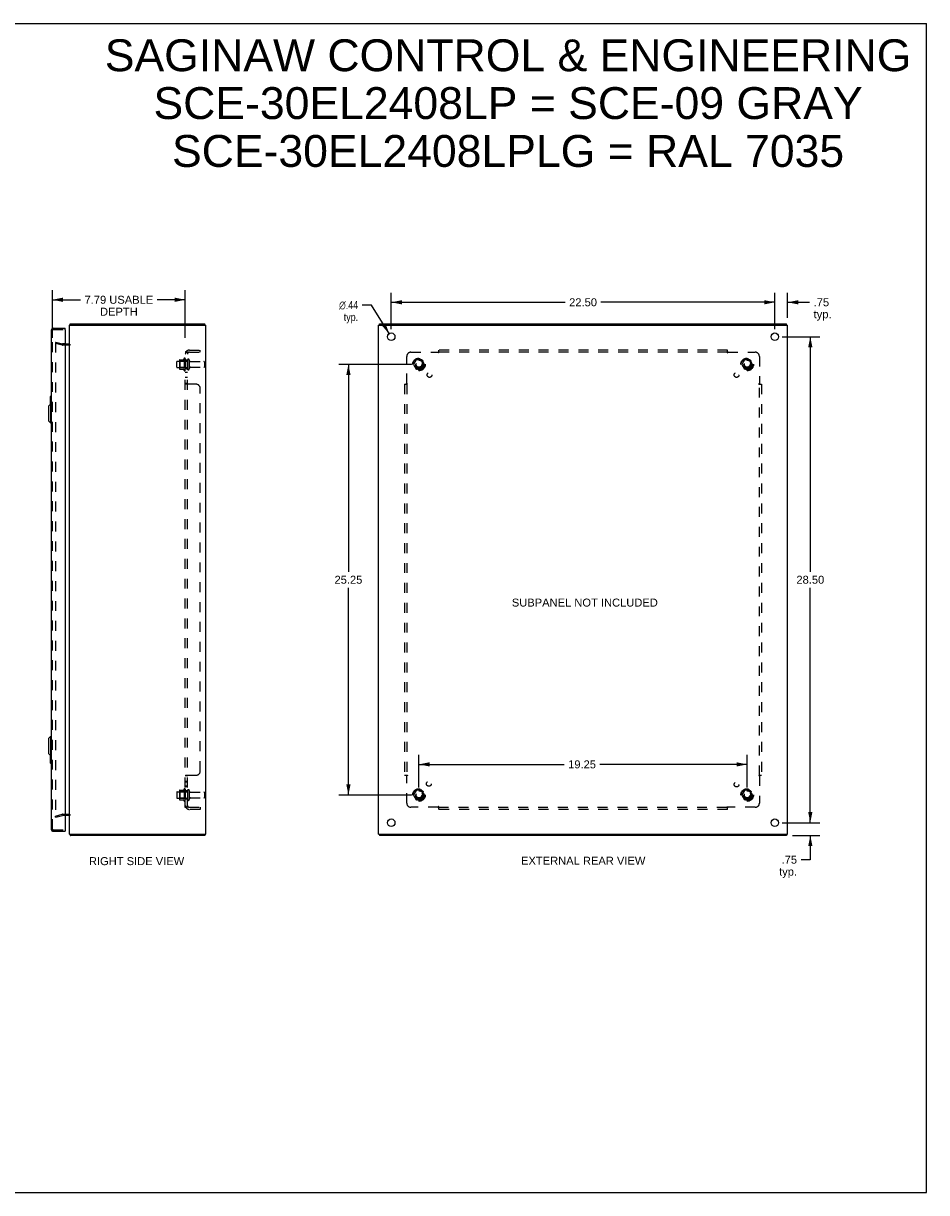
# Model space of a CAD drawing. Header units: inches. Extents: x 0 to 106, y 0 to 69.
# Tile 4 of 4: x 53 to 106, y 0 to 69. Entities that reach past the tile are written whole.
import ezdxf

# ---------------------------------------------------------------- set-up
doc = ezdxf.new("R2010")
doc.units = ezdxf.units.IN
doc.header["$LTSCALE"] = 5.827913
doc.header["$MEASUREMENT"] = 0
doc.linetypes.add('HIDDEN', pattern=[0.2, 0.1, -0.1])
doc.layers.get('0').update_dxf_attribs({"linetype": 'CONTINUOUS'})
for name, color, linetype in [('DEFAULT_2', 8, 'HIDDEN'), ('DIMENSIONS', 7, 'CONTINUOUS'), ('DOOR_ASSEMBLY', 7, 'CONTINUOUS'), ('SUBPANEL', 7, 'CONTINUOUS')]:
    doc.layers.add(name, color=color, linetype=linetype)
doc.styles.get("Standard").update_dxf_attribs({"font": 'arial.ttf'})
doc.styles.add('TEXTSTYLE_1', font='gdt', dxfattribs={"width": 0.8})
doc.dimstyles.new('DIMSTYLE_1', dxfattribs={"dimtxt": 0.46748, "dimasz": 0.623306, "dimexe": 0.09, "dimexo": 0.07, "dimgap": 0.0375, "dimtad": 0, "dimtih": 1, "dimtoh": 1, "dimzin": 4, "dimdsep": 46, "dimtxsty": 'Standard', "dimblk": '_FILLED', "dimblk1": '_FILLED', "dimblk2": '_FILLED', "dimcen": 0.09, "dimadec": 3, "dimazin": 1, "dimtfac": 1, "dimtdec": 3, "dimtofl": 0, "dimtmove": 0, "dimatfit": 3, "dimldrblk": '_FILLED', "dimfxl": 0, "dimtolj": 1, "dimtzin": 4, "dimarcsym": 0})
doc.dimstyles.new('DIMSTYLE_2', dxfattribs={"dimtxt": 0.46748, "dimasz": 0.623306, "dimexe": 0.09, "dimexo": 0.07, "dimgap": 0.09, "dimtad": 0, "dimtih": 1, "dimtoh": 1, "dimzin": 4, "dimdsep": 46, "dimtxsty": 'Standard', "dimblk": '_FILLED', "dimblk1": '_FILLED', "dimblk2": '_FILLED', "dimcen": 0.09, "dimadec": 3, "dimazin": 1, "dimtfac": 1, "dimtdec": 3, "dimtofl": 0, "dimtmove": 0, "dimatfit": 1, "dimldrblk": '_FILLED', "dimfxl": 0, "dimtolj": 1, "dimtzin": 4, "dimarcsym": 0})

# ---------------------------------------------------------------- blocks, each defined once
blk = doc.blocks.new('_FILLED')
at = {"color": 0, "linetype": 'ByBlock'}
blk.add_solid([(0, 0), (-1, 0.2), (-1, -0.2)], dxfattribs=at)
blk = doc.blocks.new('*D6')
at = {"layer": 'DIMENSIONS', "color": 2, "linetype": 'Continuous'}
for p, q in [((54.687, 50.126), (54.687, 52.918)), ((62.48, 50.126), (62.48, 52.918)), ((54.687, 52.357), (56.338, 52.357)), ((62.48, 52.357), (60.829, 52.357))]:
    blk.add_line(p, q, dxfattribs=at)
at = {"layer": 'DIMENSIONS', "color": 2, "linetype": 'Continuous', "xscale": 0.6233062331, "yscale": 0.6233062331, "zscale": 0.6233062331, "rotation": 180}
blk.add_blockref('_FILLED', (54.687, 52.357), dxfattribs=at)
at = {"layer": 'DIMENSIONS', "color": 2, "linetype": 'Continuous', "xscale": 0.6233062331, "yscale": 0.6233062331, "zscale": 0.6233062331}
blk.add_blockref('_FILLED', (62.48, 52.357), dxfattribs=at)
at = {"layer": 'DIMENSIONS', "color": 2, "linetype": 'Continuous', "insert": (58.583, 52.591), "char_height": 0.46748, "width": 4.02311, "attachment_point": 2, "line_spacing_factor": 0.9}
blk.add_mtext('7.79 USABLE\\PDEPTH', dxfattribs=at)
blk = doc.blocks.new('*D7')
at = {"layer": 'DIMENSIONS', "color": 2, "linetype": 'Continuous'}
for p, q in [((97.06, 52.209), (95.814, 52.209)), ((97.06, 50.626), (97.06, 52.77)), ((97.81, 51.301), (97.81, 52.77)), ((97.81, 52.209), (99.101, 52.209))]:
    blk.add_line(p, q, dxfattribs=at)
at = {"layer": 'DIMENSIONS', "color": 2, "linetype": 'Continuous', "xscale": 0.6233062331, "yscale": 0.6233062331, "zscale": 0.6233062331}
blk.add_blockref('_FILLED', (97.06, 52.209), dxfattribs=at)
at = {"layer": 'DIMENSIONS', "color": 2, "linetype": 'Continuous', "xscale": 0.6233062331, "yscale": 0.6233062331, "zscale": 0.6233062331, "rotation": 180}
blk.add_blockref('_FILLED', (97.81, 52.209), dxfattribs=at)
at = {"layer": 'DIMENSIONS', "color": 2, "linetype": 'Continuous', "insert": (99.335, 52.443), "char_height": 0.4675, "width": 1.05139, "attachment_point": 1, "line_spacing_factor": 0.9}
blk.add_mtext('.75\\Ptyp.', dxfattribs=at)
blk = doc.blocks.new('*D8')
at = {"layer": 'DIMENSIONS', "color": 2, "linetype": 'Continuous'}
for p, q in [((99.14, 21.69), (99.14, 22.936)), ((97.496, 21.69), (99.701, 21.69)), ((98.103, 20.94), (99.701, 20.94)), ((99.14, 20.94), (99.14, 19.523)), ((99.14, 19.523), (98.595, 19.523))]:
    blk.add_line(p, q, dxfattribs=at)
at = {"layer": 'DIMENSIONS', "color": 2, "linetype": 'Continuous', "xscale": 0.6233062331, "yscale": 0.6233062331, "zscale": 0.6233062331}
for p, rotation in [((99.14, 21.69), 270), ((99.14, 20.94), 90)]:
    blk.add_blockref('_FILLED', p, dxfattribs=dict(at, rotation=rotation))
at = {"layer": 'DIMENSIONS', "color": 2, "linetype": 'Continuous', "insert": (98.361, 19.757), "char_height": 0.4675, "width": 1.05139, "attachment_point": 3, "line_spacing_factor": 0.9}
blk.add_mtext('.75\\Ptyp.', dxfattribs=at)
blk = doc.blocks.new('*D9')
at = {"layer": 'DIMENSIONS', "color": 2, "linetype": 'Continuous'}
for p, q in [((74.56, 50.626), (74.56, 52.77)), ((74.56, 52.209), (84.76, 52.209)), ((97.06, 52.209), (86.861, 52.209)), ((97.06, 50.626), (97.06, 52.77))]:
    blk.add_line(p, q, dxfattribs=at)
at = {"layer": 'DIMENSIONS', "color": 2, "linetype": 'Continuous', "xscale": 0.6233062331, "yscale": 0.6233062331, "zscale": 0.6233062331, "rotation": 180}
blk.add_blockref('_FILLED', (74.56, 52.209), dxfattribs=at)
at = {"layer": 'DIMENSIONS', "color": 2, "linetype": 'Continuous', "xscale": 0.6233062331, "yscale": 0.6233062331, "zscale": 0.6233062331}
blk.add_blockref('_FILLED', (97.06, 52.209), dxfattribs=at)
at = {"layer": 'DIMENSIONS', "color": 2, "linetype": 'Continuous', "insert": (85.81, 52.443), "char_height": 0.4675, "width": 1.63357, "attachment_point": 2, "line_spacing_factor": 0.9}
blk.add_mtext('22.50', dxfattribs=at)
blk = doc.blocks.new('*D10')
at = {"layer": 'DIMENSIONS', "color": 2, "linetype": 'Continuous'}
for p, q in [((97.496, 50.19), (99.701, 50.19)), ((99.14, 50.19), (99.14, 36.407)), ((99.14, 21.69), (99.14, 35.472)), ((97.496, 21.69), (99.701, 21.69))]:
    blk.add_line(p, q, dxfattribs=at)
at = {"layer": 'DIMENSIONS', "color": 2, "linetype": 'Continuous', "xscale": 0.6233062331, "yscale": 0.6233062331, "zscale": 0.6233062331}
for p, rotation in [((99.14, 50.19), 90), ((99.14, 21.69), 270)]:
    blk.add_blockref('_FILLED', p, dxfattribs=dict(at, rotation=rotation))
at = {"layer": 'DIMENSIONS', "color": 2, "linetype": 'Continuous', "insert": (99.14, 36.173), "char_height": 0.4675, "width": 1.63357, "attachment_point": 2, "line_spacing_factor": 0.9}
blk.add_mtext('28.50', dxfattribs=at)
blk = doc.blocks.new('*D11')
at = {"layer": 'DIMENSIONS', "color": 2, "linetype": 'Continuous'}
for p, q in [((73.394, 52.044), (72.849, 52.044)), ((74.444, 50.375), (73.394, 52.044))]:
    blk.add_line(p, q, dxfattribs=at)
at = {"layer": 'DIMENSIONS', "color": 2, "linetype": 'Continuous', "xscale": 0.6233062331, "yscale": 0.6233062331, "zscale": 0.6233062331, "rotation": 302.1633462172}
blk.add_blockref('_FILLED', (74.444, 50.375), dxfattribs=at)
at = {"layer": 'DIMENSIONS', "color": 2, "linetype": 'Continuous', "insert": (72.615, 52.278), "char_height": 0.46748, "width": 1.53046, "attachment_point": 3, "line_spacing_factor": 0.9, "style": 'TEXTSTYLE_1'}
blk.add_mtext('{\\fgdt;n}\\fArial;.44\\Ptyp.', dxfattribs=at)
blk = doc.blocks.new('*D12')
at = {"layer": 'DIMENSIONS', "color": 2, "linetype": 'Continuous'}
for p, q in [((75.749, 48.565), (71.486, 48.565)), ((72.047, 48.565), (72.047, 36.407)), ((72.047, 23.315), (72.047, 35.472)), ((75.749, 23.315), (71.486, 23.315))]:
    blk.add_line(p, q, dxfattribs=at)
at = {"layer": 'DIMENSIONS', "color": 2, "linetype": 'Continuous', "xscale": 0.6233062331, "yscale": 0.6233062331, "zscale": 0.6233062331}
for p, rotation in [((72.047, 48.565), 90), ((72.047, 23.315), 270)]:
    blk.add_blockref('_FILLED', p, dxfattribs=dict(at, rotation=rotation))
at = {"layer": 'DIMENSIONS', "color": 2, "linetype": 'Continuous', "insert": (72.047, 36.173), "char_height": 0.4675, "width": 1.63357, "attachment_point": 2, "line_spacing_factor": 0.9}
blk.add_mtext('25.25', dxfattribs=at)
blk = doc.blocks.new('*D13')
at = {"layer": 'DIMENSIONS', "color": 2, "linetype": 'Continuous'}
for p, q in [((76.185, 23.751), (76.185, 25.673)), ((95.435, 23.751), (95.435, 25.673)), ((76.185, 25.112), (84.7, 25.112)), ((95.435, 25.112), (86.801, 25.112))]:
    blk.add_line(p, q, dxfattribs=at)
at = {"layer": 'DIMENSIONS', "color": 2, "linetype": 'Continuous', "xscale": 0.6233062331, "yscale": 0.6233062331, "zscale": 0.6233062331, "rotation": 180}
blk.add_blockref('_FILLED', (76.185, 25.112), dxfattribs=at)
at = {"layer": 'DIMENSIONS', "color": 2, "linetype": 'Continuous', "xscale": 0.6233062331, "yscale": 0.6233062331, "zscale": 0.6233062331}
blk.add_blockref('_FILLED', (95.435, 25.112), dxfattribs=at)
at = {"layer": 'DIMENSIONS', "color": 2, "linetype": 'Continuous', "insert": (85.75, 25.346), "char_height": 0.4675, "width": 1.63357, "attachment_point": 2, "line_spacing_factor": 0.9}
blk.add_mtext('19.25', dxfattribs=at)

msp = doc.modelspace()

# ---------------------------------------------------------------- linework, layer by layer
at = {"color": 7, "linetype": 'Continuous'}
for p, q in [((0, 68.564), (105.962, 68.564)), ((105.962, 0), (105.962, 68.564)), ((55.743, 50.865), (55.743, 50.94)), ((63.617, 50.865), (63.617, 50.94)), ((73.873, 50.865), (73.873, 50.94)), ((97.747, 50.865), (97.747, 50.94)), ((63.617, 21.015), (63.617, 20.94)), ((73.873, 21.015), (73.873, 20.94)), ((97.747, 21.015), (97.747, 20.94)), ((0, 0), (105.962, 0))]:
    msp.add_line(p, q, dxfattribs=at)
at = {"color": 3, "linetype": 'Continuous'}
for p, q in [((55.68, 21.015), (55.68, 50.865)), ((55.68, 50.865), (63.68, 50.865)), ((55.743, 50.94), (63.617, 50.94)), ((63.68, 21.015), (63.68, 50.865)), ((73.81, 21.015), (73.81, 50.865)), ((73.81, 50.865), (97.81, 50.865)), ((73.873, 50.94), (97.747, 50.94)), ((97.81, 21.015), (97.81, 50.865)), ((55.437, 49.765), (55.638, 49.765)), ((55.638, 22.115), (55.437, 22.115)), ((55.68, 21.015), (63.68, 21.015)), ((63.617, 20.94), (55.743, 20.94)), ((73.81, 21.015), (97.81, 21.015)), ((97.747, 20.94), (73.873, 20.94))]:
    msp.add_line(p, q, dxfattribs=at)
for points in [[(55.718, 50.909), (55.719, 50.91), (55.72, 50.912), (55.722, 50.914), (55.723, 50.915), (55.724, 50.917), (55.725, 50.919), (55.727, 50.922)], [(55.727, 50.922), (55.729, 50.926), (55.73, 50.928), (55.731, 50.93), (55.732, 50.931), (55.733, 50.933), (55.734, 50.935), (55.735, 50.936), (55.737, 50.937), (55.738, 50.938), (55.739, 50.939), (55.74, 50.939), (55.741, 50.939), (55.742, 50.94), (55.743, 50.94)], [(55.718, 20.97), (55.719, 20.969), (55.72, 20.968), (55.722, 20.966), (55.723, 20.964), (55.724, 20.962), (55.725, 20.96), (55.727, 20.958), (55.729, 20.953)], [(55.729, 20.953), (55.73, 20.951), (55.731, 20.95), (55.732, 20.948), (55.733, 20.946), (55.734, 20.945), (55.735, 20.943), (55.737, 20.942), (55.738, 20.941), (55.739, 20.941), (55.74, 20.94), (55.741, 20.94), (55.742, 20.94), (55.743, 20.94)]]:
    msp.add_lwpolyline(points, dxfattribs=at)
for centre in [(74.56, 50.19), (97.06, 50.19), (74.56, 21.69), (97.06, 21.69)]:
    msp.add_circle(centre, 0.219, dxfattribs=at)
for centre, radius, start, end in [((55.797, 50.823), 0.117, 132.55692, 158.95977), ((55.638, 49.807), 0.042, 270, 360), ((55.638, 22.073), 0.042, 0, 90), ((55.797, 21.057), 0.117, 201.04023, 227.44308)]:
    msp.add_arc(centre, radius, start, end, dxfattribs=at)
at = {"layer": 'DEFAULT_2', "color": 8, "linetype": 'HIDDEN'}
for p, q in [((54.887, 49.869), (54.867, 49.797)), ((54.867, 49.844), (54.867, 49.842)), ((54.867, 49.842), (54.867, 22.037)), ((55.253, 49.693), (54.867, 49.797)), ((54.887, 49.862), (54.885, 49.862)), ((54.887, 49.869), (55.273, 49.766)), ((55.437, 49.765), (55.279, 49.765)), ((55.638, 49.69), (55.279, 49.69)), ((61.98, 48.407), (61.98, 48.722)), ((62.01, 48.752), (62.605, 48.752)), ((62.144, 48.82), (62.144, 48.309)), ((62.164, 48.748), (62.144, 48.768)), ((62.154, 48.842), (62.382, 48.842)), ((62.164, 48.748), (62.164, 48.381)), ((62.46, 48.748), (62.164, 48.748)), ((62.41, 48.92), (62.41, 48.209)), ((62.46, 48.748), (62.48, 48.768)), ((62.46, 48.748), (62.46, 48.381)), ((62.48, 48.899), (62.48, 48.231)), ((62.605, 48.822), (62.605, 48.307)), ((62.715, 48.822), (62.715, 48.307)), ((62.777, 48.73), (63.575, 48.73)), ((63.605, 48.7), (63.605, 48.43)), ((76.022, 48.837), (75.868, 48.57)), ((76.34, 48.842), (76.031, 48.842)), ((76.503, 48.57), (76.348, 48.837)), ((95.272, 48.837), (95.118, 48.57)), ((95.59, 48.842), (95.281, 48.842)), ((95.753, 48.57), (95.598, 48.837)), ((62.01, 48.377), (62.605, 48.377)), ((62.164, 48.381), (62.144, 48.361)), ((62.154, 48.287), (62.382, 48.287)), ((62.46, 48.381), (62.164, 48.381)), ((62.46, 48.381), (62.48, 48.361)), ((62.777, 48.4), (63.575, 48.4)), ((75.868, 48.56), (76.022, 48.292)), ((76.34, 48.287), (76.031, 48.287)), ((76.348, 48.292), (76.503, 48.56)), ((95.118, 48.56), (95.272, 48.292)), ((95.59, 48.287), (95.281, 48.287)), ((95.598, 48.292), (95.753, 48.56)), ((61.98, 23.472), (61.98, 23.157)), ((62.01, 23.502), (62.605, 23.502)), ((62.144, 23.57), (62.144, 23.059)), ((62.164, 23.498), (62.144, 23.518)), ((62.154, 23.592), (62.382, 23.592)), ((62.46, 23.498), (62.164, 23.498)), ((62.164, 23.498), (62.164, 23.131)), ((62.41, 23.67), (62.41, 22.959)), ((62.46, 23.498), (62.48, 23.518)), ((62.46, 23.498), (62.46, 23.131)), ((62.48, 23.649), (62.48, 22.981)), ((62.605, 23.572), (62.605, 23.057)), ((62.715, 23.572), (62.715, 23.057)), ((62.777, 23.48), (63.575, 23.48)), ((63.605, 23.45), (63.605, 23.18)), ((76.022, 23.587), (75.868, 23.32)), ((76.34, 23.592), (76.031, 23.592)), ((76.503, 23.32), (76.348, 23.587)), ((95.272, 23.587), (95.118, 23.32)), ((95.59, 23.592), (95.281, 23.592)), ((95.753, 23.32), (95.598, 23.587)), ((62.01, 23.127), (62.605, 23.127)), ((62.164, 23.131), (62.144, 23.111)), ((62.154, 23.037), (62.382, 23.037)), ((62.46, 23.131), (62.164, 23.131)), ((62.46, 23.131), (62.48, 23.111)), ((62.777, 23.15), (63.575, 23.15)), ((75.868, 23.31), (76.022, 23.042)), ((76.34, 23.037), (76.031, 23.037)), ((76.348, 23.042), (76.503, 23.31)), ((95.118, 23.31), (95.272, 23.042)), ((95.59, 23.037), (95.281, 23.037)), ((95.598, 23.042), (95.753, 23.31)), ((54.867, 22.083), (55.253, 22.186)), ((54.887, 22.01), (54.867, 22.083)), ((54.887, 22.01), (55.273, 22.114)), ((55.279, 22.19), (55.638, 22.19)), ((55.437, 22.115), (55.279, 22.115))]:
    msp.add_line(p, q, dxfattribs=at)
for points in [[(54.885, 49.862), (54.884, 49.862), (54.882, 49.861), (54.88, 49.861), (54.878, 49.86), (54.876, 49.859), (54.875, 49.858), (54.873, 49.856), (54.872, 49.855), (54.871, 49.853), (54.87, 49.852), (54.869, 49.85), (54.868, 49.848), (54.868, 49.846), (54.867, 49.844)], [(54.891, 49.861), (54.889, 49.862), (54.887, 49.862), (54.887, 49.862)], [(54.867, 22.037), (54.867, 22.035), (54.868, 22.033), (54.868, 22.031), (54.869, 22.029), (54.87, 22.028)], [(54.887, 22.017), (54.885, 22.017), (54.884, 22.018), (54.882, 22.018), (54.88, 22.019), (54.878, 22.019), (54.876, 22.02), (54.875, 22.022), (54.873, 22.023), (54.872, 22.024), (54.871, 22.026), (54.87, 22.028)], [(54.891, 22.018), (54.889, 22.018), (54.887, 22.017), (54.887, 22.017)]]:
    msp.add_lwpolyline(points, dxfattribs=at)
for centre, radius in [((76.185, 48.565), 0.372), ((76.185, 48.565), 0.356), ((76.185, 48.565), 0.312), ((76.185, 48.565), 0.204), ((76.185, 48.565), 0.188), ((76.185, 48.565), 0.183), ((76.185, 48.565), 0.165), ((95.435, 48.565), 0.372), ((95.435, 48.565), 0.356), ((95.435, 48.565), 0.312), ((95.435, 48.565), 0.204), ((95.435, 48.565), 0.188), ((95.435, 48.565), 0.183), ((95.435, 48.565), 0.165), ((76.185, 23.315), 0.372), ((76.185, 23.315), 0.356), ((76.185, 23.315), 0.312), ((76.185, 23.315), 0.204), ((76.185, 23.315), 0.188), ((76.185, 23.315), 0.183), ((76.185, 23.315), 0.165), ((95.435, 23.315), 0.372), ((95.435, 23.315), 0.356), ((95.435, 23.315), 0.312), ((95.435, 23.315), 0.204), ((95.435, 23.315), 0.188), ((95.435, 23.315), 0.183), ((95.435, 23.315), 0.165)]:
    msp.add_circle(centre, radius, dxfattribs=at)
for centre, radius, start, end in [((55.279, 49.79), 0.1, 255, 270), ((55.279, 49.79), 0.025, 255, 270), ((55.638, 49.807), 0.117, 270, 326.90018), ((62.01, 48.722), 0.03, 90, 180), ((62.154, 48.832), 0.01, 90, 174.80617), ((62.285, 48.82), 0.141, 174.79195, 180), ((62.363, 48.852), 0.01, 270, 336.03207), ((63.01, 48.565), 0.698, 149.33687, 156.03207), ((62.441, 48.899), 0.0384, 0, 145.55034), ((62.66, 48.822), 0.055, 0, 180), ((62.777, 48.792), 0.0625, 180, 270), ((63.575, 48.7), 0.03, 0, 90), ((76.031, 48.832), 0.01, 90.01235, 149.98915), ((76.34, 48.832), 0.01, 30.01204, 89.98872), ((95.281, 48.832), 0.01, 90.01235, 149.98915), ((95.59, 48.832), 0.01, 30.01204, 89.98872), ((62.01, 48.407), 0.03, 180, 270), ((62.285, 48.309), 0.141, 180, 185.20805), ((62.154, 48.297), 0.01, 185.19383, 270), ((62.363, 48.277), 0.01, 23.96793, 90), ((63.01, 48.565), 0.698, 203.96793, 210.66313), ((62.441, 48.231), 0.0384, 214.44966, 360), ((62.66, 48.307), 0.055, 180, 360), ((62.777, 48.337), 0.0625, 90, 180), ((63.575, 48.43), 0.03, 270, 360), ((75.876, 48.565), 0.01, 150.01268, 209.98829), ((76.031, 48.297), 0.01, 210.01204, 269.98872), ((76.34, 48.297), 0.01, 270.01235, 329.98915), ((76.494, 48.565), 0.01, 330.01268, 29.98829), ((95.126, 48.565), 0.01, 150.01268, 209.98829), ((95.281, 48.297), 0.01, 210.01204, 269.98872), ((95.59, 48.297), 0.01, 270.01235, 329.98915), ((95.744, 48.565), 0.01, 330.01268, 29.98829), ((62.01, 23.472), 0.03, 90, 180), ((62.154, 23.582), 0.01, 90, 174.80617), ((62.285, 23.57), 0.141, 174.79195, 180), ((62.363, 23.602), 0.01, 270, 336.03207), ((63.01, 23.315), 0.698, 149.33687, 156.03207), ((62.441, 23.649), 0.0384, 0, 145.55034), ((62.66, 23.572), 0.055, 0, 180), ((62.777, 23.542), 0.0625, 180, 270), ((63.575, 23.45), 0.03, 0, 90), ((75.876, 23.315), 0.01, 150.01268, 209.98829), ((76.031, 23.582), 0.01, 90.01235, 149.98915), ((76.34, 23.582), 0.01, 30.01204, 89.98872), ((76.494, 23.315), 0.01, 330.01268, 29.98829), ((95.126, 23.315), 0.01, 150.01268, 209.98829), ((95.281, 23.582), 0.01, 90.01235, 149.98915), ((95.59, 23.582), 0.01, 30.01204, 89.98872), ((95.744, 23.315), 0.01, 330.01268, 29.98829), ((62.01, 23.157), 0.03, 180, 270), ((62.285, 23.059), 0.141, 180, 185.20805), ((62.154, 23.047), 0.01, 185.19383, 270), ((62.363, 23.027), 0.01, 23.96793, 90), ((63.01, 23.315), 0.698, 203.96793, 210.66313), ((62.441, 22.981), 0.0384, 214.44966, 360), ((62.66, 23.057), 0.055, 180, 360), ((62.777, 23.087), 0.0625, 90, 180), ((63.575, 23.18), 0.03, 270, 360), ((76.031, 23.047), 0.01, 210.01204, 269.98872), ((76.34, 23.047), 0.01, 270.01235, 329.98915), ((95.281, 23.047), 0.01, 210.01204, 269.98872), ((95.59, 23.047), 0.01, 270.01235, 329.98915), ((55.279, 22.09), 0.1, 90, 105), ((55.279, 22.09), 0.025, 90, 105), ((55.638, 22.073), 0.117, 33.09982, 90)]:
    msp.add_arc(centre, radius, start, end, dxfattribs=at)
at = {"layer": 'DOOR_ASSEMBLY', "color": 3, "linetype": 'Continuous'}
for p, q in [((54.612, 50.573), (54.612, 21.307)), ((54.729, 50.69), (55.437, 50.69)), ((55.437, 50.6), (55.437, 21.28)), ((54.729, 21.19), (55.437, 21.19))]:
    msp.add_line(p, q, dxfattribs=at)
at = {"layer": 'DOOR_ASSEMBLY', "color": 8, "linetype": 'HIDDEN'}
for p, q in [((54.687, 21.307), (54.687, 50.573)), ((54.729, 50.615), (55.422, 50.615)), ((54.729, 21.265), (55.422, 21.265))]:
    msp.add_line(p, q, dxfattribs=at)
at = {"layer": 'DOOR_ASSEMBLY', "color": 7, "linetype": 'Continuous'}
for p, q in [((55.437, 50.615), (55.422, 50.615)), ((55.437, 50.615), (55.437, 50.69)), ((54.552, 46.675), (54.552, 46.22)), ((54.567, 46.69), (54.612, 46.69)), ((54.454, 46.123), (54.572, 46.241)), ((54.454, 46.123), (54.454, 45.257)), ((54.572, 46.241), (54.572, 45.138)), ((54.572, 46.241), (54.612, 46.241)), ((54.598, 46.59), (54.598, 46.241)), ((54.454, 45.257), (54.572, 45.138)), ((54.572, 45.138), (54.612, 45.138)), ((54.454, 26.623), (54.572, 26.741)), ((54.572, 26.741), (54.612, 26.741)), ((54.572, 26.741), (54.572, 25.638)), ((54.454, 26.623), (54.454, 25.757)), ((54.454, 25.757), (54.572, 25.638)), ((54.552, 25.659), (54.552, 25.205)), ((54.572, 25.638), (54.612, 25.638)), ((54.598, 25.638), (54.598, 25.29)), ((54.567, 25.19), (54.612, 25.19)), ((55.422, 21.265), (55.437, 21.265)), ((55.437, 21.265), (55.437, 21.19))]:
    msp.add_line(p, q, dxfattribs=at)
for points in [[(54.597, 46.626), (54.597, 46.62), (54.598, 46.614), (54.598, 46.608), (54.598, 46.602), (54.598, 46.596), (54.598, 46.59)], [(54.598, 25.29), (54.598, 25.283), (54.598, 25.277), (54.598, 25.271), (54.598, 25.265), (54.597, 25.259), (54.597, 25.253)]]:
    msp.add_lwpolyline(points, dxfattribs=at)
at = {"layer": 'DOOR_ASSEMBLY', "color": 3, "linetype": 'Continuous'}
for centre, radius, start, end in [((54.729, 50.573), 0.117, 90, 180), ((55.422, 50.6), 0.015, 0, 90), ((54.729, 21.307), 0.117, 180, 270), ((55.422, 21.28), 0.015, 270, 360)]:
    msp.add_arc(centre, radius, start, end, dxfattribs=at)
at = {"layer": 'DOOR_ASSEMBLY', "color": 8, "linetype": 'HIDDEN'}
for centre, start, end in [((54.729, 50.573), 90, 180), ((54.729, 21.307), 180, 270)]:
    msp.add_arc(centre, 0.042, start, end, dxfattribs=at)
at = {"layer": 'DOOR_ASSEMBLY', "color": 7, "linetype": 'Continuous'}
for centre, start, end in [((54.567, 46.675), 90, 180), ((54.597, 46.675), 0, 90), ((54.567, 25.205), 180, 270), ((54.597, 25.205), 270, 360)]:
    msp.add_arc(centre, 0.015, start, end, dxfattribs=at)
at = {"layer": 'SUBPANEL', "color": 8, "linetype": 'HIDDEN'}
for p, q in [((62.717, 49.408), (63.355, 49.408)), ((63.355, 49.283), (63.355, 49.408)), ((77.341, 49.243), (77.341, 49.408)), ((94.279, 49.408), (77.341, 49.408)), ((94.279, 49.243), (94.279, 49.408)), ((62.48, 22.596), (62.48, 49.283)), ((62.605, 49.283), (62.48, 49.283)), ((62.605, 48.815), (62.48, 48.815)), ((62.534, 49.322), (62.63, 49.243)), ((62.605, 22.596), (62.605, 49.283)), ((62.717, 49.283), (63.355, 49.283)), ((75.466, 47.444), (75.466, 49.033)), ((75.716, 49.283), (77.306, 49.283)), ((94.279, 49.283), (77.341, 49.283)), ((94.314, 49.283), (95.904, 49.283)), ((96.154, 49.033), (96.154, 47.444)), ((62.605, 48.315), (62.48, 48.315)), ((62.605, 48.086), (62.48, 48.086)), ((62.605, 47.805), (62.48, 47.805)), ((62.48, 47.443), (62.48, 47.444)), ((62.605, 47.444), (62.48, 47.444)), ((62.485, 47.434), (62.483, 47.436)), ((62.534, 47.408), (62.532, 47.41)), ((63.105, 47.408), (62.534, 47.408)), ((62.605, 47.443), (62.605, 47.444)), ((62.607, 47.438), (62.606, 47.439)), ((75.341, 47.408), (75.341, 24.471)), ((75.341, 47.408), (75.507, 47.408)), ((75.466, 47.408), (75.466, 24.471)), ((96.113, 47.408), (96.279, 47.408)), ((96.154, 24.471), (96.154, 47.408)), ((96.279, 47.408), (96.279, 24.471)), ((63.355, 24.721), (63.355, 47.158)), ((62.605, 24.436), (62.48, 24.436)), ((62.605, 24.11), (62.48, 24.11)), ((62.605, 24.074), (62.48, 24.074)), ((62.487, 24.447), (62.485, 24.445)), ((62.491, 24.45), (62.489, 24.448)), ((62.534, 24.471), (63.105, 24.471)), ((62.608, 24.443), (62.607, 24.442)), ((62.63, 24.463), (62.63, 24.461)), ((75.341, 24.471), (75.507, 24.471)), ((75.466, 22.846), (75.466, 24.436)), ((96.113, 24.471), (96.279, 24.471)), ((96.154, 24.436), (96.154, 22.846)), ((62.605, 23.829), (62.48, 23.829)), ((62.605, 23.793), (62.48, 23.793)), ((62.605, 23.565), (62.48, 23.565)), ((62.605, 23.065), (62.48, 23.065)), ((62.534, 22.557), (62.63, 22.637)), ((77.341, 22.471), (77.341, 22.637)), ((94.279, 22.471), (94.279, 22.637)), ((62.605, 22.596), (62.48, 22.596)), ((62.581, 22.606), (62.58, 22.605)), ((62.583, 22.606), (62.581, 22.606)), ((62.584, 22.607), (62.583, 22.606)), ((62.586, 22.607), (62.584, 22.607)), ((62.587, 22.608), (62.586, 22.607)), ((62.589, 22.609), (62.587, 22.608)), ((62.59, 22.609), (62.589, 22.609)), ((62.591, 22.61), (62.59, 22.609)), ((62.593, 22.61), (62.591, 22.61)), ((62.594, 22.611), (62.593, 22.61)), ((62.595, 22.612), (62.594, 22.611)), ((62.597, 22.612), (62.595, 22.612)), ((62.598, 22.613), (62.597, 22.612)), ((62.599, 22.613), (62.598, 22.613)), ((62.6, 22.614), (62.599, 22.613)), ((62.601, 22.615), (62.6, 22.614)), ((62.602, 22.615), (62.601, 22.615)), ((62.717, 22.596), (63.355, 22.596)), ((63.355, 22.471), (62.717, 22.471)), ((63.355, 22.596), (63.355, 22.471)), ((77.306, 22.596), (75.716, 22.596)), ((77.341, 22.596), (94.279, 22.596)), ((94.279, 22.471), (77.341, 22.471)), ((95.904, 22.596), (94.314, 22.596))]:
    msp.add_line(p, q, dxfattribs=at)
for points in [[(62.502, 49.303), (62.499, 49.302), (62.496, 49.301), (62.494, 49.299), (62.491, 49.298), (62.489, 49.297), (62.487, 49.295), (62.485, 49.293), (62.483, 49.292), (62.482, 49.29), (62.481, 49.289), (62.48, 49.287), (62.48, 49.286), (62.48, 49.285), (62.48, 49.283)], [(62.534, 49.322), (62.532, 49.32), (62.53, 49.318), (62.528, 49.317), (62.526, 49.315), (62.523, 49.313), (62.52, 49.312), (62.517, 49.31), (62.514, 49.309), (62.511, 49.307), (62.508, 49.306), (62.502, 49.303)], [(62.548, 49.283), (62.548, 49.283), (62.547, 49.283), (62.547, 49.283), (62.546, 49.283), (62.546, 49.283), (62.546, 49.283), (62.545, 49.283), (62.545, 49.283), (62.545, 49.283), (62.545, 49.283), (62.545, 49.283)], [(62.545, 49.283), (62.545, 49.283), (62.545, 49.283), (62.545, 49.283), (62.546, 49.283), (62.546, 49.283), (62.546, 49.283), (62.547, 49.283), (62.547, 49.283), (62.548, 49.283), (62.548, 49.283), (62.549, 49.283), (62.549, 49.283), (62.55, 49.283), (62.551, 49.283), (62.551, 49.283), (62.552, 49.282), (62.553, 49.282), (62.553, 49.282), (62.554, 49.282), (62.555, 49.282), (62.555, 49.282), (62.556, 49.282), (62.557, 49.281), (62.557, 49.281), (62.558, 49.281), (62.559, 49.281), (62.56, 49.281), (62.56, 49.28), (62.561, 49.28), (62.562, 49.28), (62.563, 49.28), (62.563, 49.28), (62.564, 49.279), (62.565, 49.279), (62.566, 49.279), (62.567, 49.279), (62.567, 49.279), (62.568, 49.278), (62.569, 49.278), (62.57, 49.278), (62.571, 49.277), (62.572, 49.277), (62.572, 49.277), (62.573, 49.277), (62.574, 49.276), (62.575, 49.276), (62.576, 49.276), (62.577, 49.275), (62.578, 49.275), (62.579, 49.275), (62.58, 49.274), (62.581, 49.274), (62.582, 49.274), (62.582, 49.273), (62.583, 49.273), (62.584, 49.273), (62.585, 49.272), (62.586, 49.272), (62.587, 49.271), (62.588, 49.271), (62.589, 49.271), (62.59, 49.27), (62.591, 49.27), (62.591, 49.27), (62.592, 49.269), (62.593, 49.269), (62.594, 49.268), (62.595, 49.268), (62.595, 49.268), (62.596, 49.267), (62.597, 49.267), (62.598, 49.267), (62.598, 49.266), (62.599, 49.266), (62.6, 49.266), (62.6, 49.265), (62.601, 49.265), (62.602, 49.265), (62.602, 49.264), (62.603, 49.264), (62.604, 49.264), (62.604, 49.263), (62.605, 49.263), (62.605, 49.263), (62.606, 49.262), (62.606, 49.262), (62.607, 49.262), (62.607, 49.262), (62.608, 49.261), (62.608, 49.261), (62.608, 49.261), (62.608, 49.261), (62.609, 49.261)], [(62.62, 49.259), (62.618, 49.261), (62.616, 49.263), (62.615, 49.265), (62.613, 49.267), (62.611, 49.269), (62.61, 49.271), (62.608, 49.273), (62.607, 49.275), (62.606, 49.277), (62.606, 49.279), (62.605, 49.281), (62.605, 49.282), (62.605, 49.283)], [(62.609, 49.261), (62.609, 49.26), (62.609, 49.26), (62.609, 49.26), (62.609, 49.26), (62.609, 49.261), (62.608, 49.261), (62.608, 49.261), (62.608, 49.261), (62.608, 49.261), (62.607, 49.262), (62.607, 49.262), (62.606, 49.262), (62.606, 49.263), (62.606, 49.263), (62.605, 49.263)], [(62.63, 49.243), (62.631, 49.243), (62.631, 49.244), (62.631, 49.244), (62.631, 49.245), (62.631, 49.246), (62.63, 49.247), (62.63, 49.248), (62.629, 49.249), (62.628, 49.25), (62.627, 49.252), (62.626, 49.253), (62.624, 49.254), (62.623, 49.256), (62.62, 49.259)], [(77.317, 49.295), (77.316, 49.293), (77.314, 49.292), (77.312, 49.29), (77.311, 49.289), (77.31, 49.287), (77.308, 49.286), (77.307, 49.285), (77.306, 49.283)], [(77.316, 49.269), (77.315, 49.271), (77.313, 49.273), (77.312, 49.275), (77.311, 49.277), (77.31, 49.279), (77.308, 49.281), (77.307, 49.282), (77.306, 49.283)], [(77.341, 49.243), (77.34, 49.243), (77.338, 49.244), (77.337, 49.244), (77.336, 49.245), (77.334, 49.246), (77.333, 49.247), (77.332, 49.248), (77.331, 49.249), (77.329, 49.25), (77.328, 49.252), (77.327, 49.253), (77.325, 49.254), (77.324, 49.256), (77.323, 49.258), (77.322, 49.259), (77.321, 49.261), (77.32, 49.263), (77.318, 49.265), (77.316, 49.269)], [(77.324, 49.302), (77.32, 49.298), (77.317, 49.295)], [(77.341, 49.322), (77.34, 49.32), (77.339, 49.318), (77.338, 49.317), (77.336, 49.315), (77.335, 49.313), (77.334, 49.312), (77.332, 49.31), (77.331, 49.309), (77.33, 49.307), (77.328, 49.306), (77.327, 49.305), (77.326, 49.303), (77.324, 49.302)], [(94.279, 49.322), (94.28, 49.32), (94.281, 49.318), (94.283, 49.317), (94.284, 49.315), (94.285, 49.313), (94.287, 49.312), (94.288, 49.31), (94.289, 49.309), (94.291, 49.307), (94.292, 49.306), (94.293, 49.305), (94.295, 49.303), (94.296, 49.302), (94.302, 49.297)], [(94.279, 49.243), (94.28, 49.243), (94.282, 49.244), (94.283, 49.244), (94.285, 49.245), (94.286, 49.246), (94.287, 49.247), (94.288, 49.248), (94.29, 49.249), (94.291, 49.25), (94.292, 49.252), (94.294, 49.253), (94.295, 49.254), (94.296, 49.256), (94.297, 49.258), (94.298, 49.259), (94.3, 49.261), (94.301, 49.263), (94.302, 49.265)], [(94.302, 49.297), (94.303, 49.295), (94.305, 49.293), (94.306, 49.292), (94.308, 49.29), (94.309, 49.289), (94.311, 49.287), (94.312, 49.286), (94.313, 49.285), (94.314, 49.283)], [(94.302, 49.265), (94.304, 49.269), (94.306, 49.271), (94.307, 49.273), (94.308, 49.275), (94.309, 49.277), (94.311, 49.279), (94.312, 49.281), (94.313, 49.282), (94.314, 49.283)], [(62.494, 47.428), (62.491, 47.429), (62.489, 47.431), (62.487, 47.433), (62.485, 47.434), (62.483, 47.436), (62.482, 47.437), (62.481, 47.439), (62.48, 47.44), (62.48, 47.442), (62.48, 47.443), (62.48, 47.444)], [(62.499, 47.425), (62.496, 47.427), (62.494, 47.428), (62.491, 47.429), (62.489, 47.431), (62.487, 47.433)], [(62.508, 47.421), (62.505, 47.423), (62.502, 47.424), (62.499, 47.425)], [(62.528, 47.412), (62.526, 47.414), (62.523, 47.415), (62.52, 47.416), (62.517, 47.418), (62.514, 47.419), (62.508, 47.421)], [(62.534, 47.408), (62.532, 47.41), (62.53, 47.411), (62.528, 47.412), (62.526, 47.414), (62.523, 47.415), (62.52, 47.416)], [(62.613, 47.433), (62.611, 47.434), (62.61, 47.435), (62.608, 47.436), (62.607, 47.438), (62.606, 47.439), (62.606, 47.44), (62.605, 47.441), (62.605, 47.443), (62.605, 47.444)], [(62.618, 47.429), (62.615, 47.431), (62.613, 47.433), (62.611, 47.434), (62.61, 47.435), (62.608, 47.436)], [(62.627, 47.422), (62.626, 47.423), (62.624, 47.424), (62.623, 47.426), (62.621, 47.427), (62.62, 47.428), (62.618, 47.429)], [(62.63, 47.408), (62.631, 47.41), (62.631, 47.411), (62.631, 47.413), (62.631, 47.414), (62.631, 47.415), (62.63, 47.417), (62.63, 47.418), (62.629, 47.419), (62.628, 47.421), (62.627, 47.422), (62.626, 47.423), (62.624, 47.424), (62.623, 47.426), (62.621, 47.427), (62.62, 47.428)], [(62.631, 47.41), (62.631, 47.411), (62.631, 47.413), (62.631, 47.414), (62.631, 47.415), (62.63, 47.417)], [(75.428, 47.408), (75.43, 47.41), (75.431, 47.411), (75.433, 47.412), (75.435, 47.414), (75.436, 47.415), (75.438, 47.416), (75.439, 47.418), (75.441, 47.419), (75.442, 47.42), (75.444, 47.421), (75.445, 47.423), (75.446, 47.424), (75.448, 47.425), (75.453, 47.431)], [(75.453, 47.431), (75.455, 47.433), (75.456, 47.434), (75.458, 47.436), (75.46, 47.437), (75.461, 47.439), (75.463, 47.44), (75.464, 47.442), (75.465, 47.443), (75.466, 47.444)], [(75.485, 47.431), (75.481, 47.434), (75.479, 47.435), (75.476, 47.436), (75.474, 47.438), (75.473, 47.439), (75.471, 47.44), (75.469, 47.441), (75.468, 47.443), (75.466, 47.444)], [(75.507, 47.408), (75.507, 47.41), (75.506, 47.411), (75.505, 47.413), (75.505, 47.414), (75.504, 47.415), (75.503, 47.417), (75.502, 47.418), (75.501, 47.419), (75.5, 47.421), (75.498, 47.422), (75.497, 47.423), (75.495, 47.424), (75.494, 47.426), (75.492, 47.427), (75.49, 47.428), (75.489, 47.429), (75.487, 47.43), (75.485, 47.431)], [(96.113, 47.408), (96.114, 47.41), (96.114, 47.411), (96.115, 47.413), (96.116, 47.414), (96.116, 47.415), (96.117, 47.417), (96.118, 47.418), (96.119, 47.419), (96.121, 47.421), (96.122, 47.422), (96.123, 47.423), (96.125, 47.424), (96.126, 47.426), (96.128, 47.427), (96.13, 47.428), (96.132, 47.429), (96.134, 47.43), (96.136, 47.431), (96.14, 47.434)], [(96.14, 47.434), (96.142, 47.435), (96.144, 47.436), (96.146, 47.438), (96.148, 47.439), (96.149, 47.44), (96.151, 47.441), (96.153, 47.443), (96.154, 47.444)], [(96.165, 47.433), (96.164, 47.434), (96.162, 47.436), (96.161, 47.437), (96.159, 47.439), (96.158, 47.44), (96.156, 47.442), (96.155, 47.443), (96.154, 47.444)], [(96.173, 47.425), (96.169, 47.429), (96.165, 47.433)], [(96.192, 47.408), (96.191, 47.41), (96.189, 47.411), (96.187, 47.412), (96.186, 47.414), (96.184, 47.415), (96.182, 47.416), (96.181, 47.418), (96.179, 47.419), (96.178, 47.42), (96.177, 47.421), (96.175, 47.423), (96.174, 47.424), (96.173, 47.425)], [(62.499, 24.454), (62.496, 24.453), (62.494, 24.451), (62.491, 24.45), (62.489, 24.448), (62.487, 24.447), (62.485, 24.445), (62.483, 24.443), (62.482, 24.442), (62.481, 24.44), (62.48, 24.439), (62.48, 24.438), (62.48, 24.437), (62.48, 24.436)], [(62.48, 24.438), (62.48, 24.437), (62.48, 24.436)], [(62.514, 24.46), (62.508, 24.458), (62.505, 24.457), (62.502, 24.455), (62.499, 24.454)], [(62.534, 24.471), (62.532, 24.47), (62.53, 24.468), (62.528, 24.467), (62.526, 24.466), (62.523, 24.464), (62.52, 24.463), (62.517, 24.462), (62.514, 24.46)], [(62.534, 24.471), (62.532, 24.47), (62.53, 24.468), (62.528, 24.467), (62.526, 24.466), (62.523, 24.464), (62.52, 24.463)], [(62.615, 24.448), (62.613, 24.447), (62.611, 24.445), (62.61, 24.444), (62.608, 24.443), (62.607, 24.442), (62.606, 24.44), (62.606, 24.439), (62.605, 24.438), (62.605, 24.437), (62.605, 24.436)], [(62.605, 24.438), (62.605, 24.437), (62.605, 24.436)], [(62.613, 24.447), (62.611, 24.445), (62.61, 24.444)], [(62.63, 24.471), (62.631, 24.469), (62.631, 24.468), (62.631, 24.467), (62.631, 24.465), (62.631, 24.464), (62.63, 24.463), (62.63, 24.461), (62.629, 24.46), (62.628, 24.459), (62.627, 24.457), (62.626, 24.456), (62.624, 24.455), (62.623, 24.454), (62.621, 24.453), (62.62, 24.451), (62.618, 24.45), (62.615, 24.448)], [(62.623, 24.454), (62.621, 24.453), (62.62, 24.451)], [(62.629, 24.46), (62.628, 24.459), (62.627, 24.457), (62.626, 24.456)], [(62.63, 24.471), (62.631, 24.469), (62.631, 24.468), (62.631, 24.467)], [(75.428, 24.471), (75.43, 24.47), (75.431, 24.468), (75.433, 24.467), (75.435, 24.466), (75.436, 24.464), (75.438, 24.463), (75.439, 24.462), (75.441, 24.46), (75.442, 24.459), (75.444, 24.458), (75.445, 24.457), (75.446, 24.455), (75.448, 24.454)], [(75.448, 24.454), (75.452, 24.45), (75.455, 24.447)], [(75.455, 24.447), (75.456, 24.445), (75.458, 24.443), (75.46, 24.442), (75.461, 24.44), (75.463, 24.439), (75.464, 24.438), (75.465, 24.437), (75.466, 24.436)], [(75.481, 24.445), (75.479, 24.444), (75.476, 24.443), (75.474, 24.442), (75.473, 24.44), (75.471, 24.439), (75.469, 24.438), (75.468, 24.437), (75.466, 24.436)], [(75.507, 24.471), (75.507, 24.469), (75.506, 24.468), (75.505, 24.467), (75.505, 24.465), (75.504, 24.464), (75.503, 24.463), (75.502, 24.461), (75.501, 24.46), (75.5, 24.459), (75.498, 24.457), (75.497, 24.456), (75.495, 24.455), (75.494, 24.454), (75.492, 24.453), (75.49, 24.451), (75.489, 24.45), (75.487, 24.449), (75.485, 24.448), (75.481, 24.445)], [(96.113, 24.471), (96.114, 24.469), (96.114, 24.468), (96.115, 24.467), (96.116, 24.465), (96.116, 24.464), (96.117, 24.463), (96.118, 24.461), (96.119, 24.46), (96.121, 24.459), (96.122, 24.457), (96.123, 24.456), (96.125, 24.455), (96.126, 24.454), (96.128, 24.453), (96.13, 24.451), (96.132, 24.45), (96.134, 24.449), (96.136, 24.448)], [(96.136, 24.448), (96.14, 24.445), (96.142, 24.444), (96.144, 24.443), (96.146, 24.442), (96.148, 24.44), (96.149, 24.439), (96.151, 24.438), (96.153, 24.437), (96.154, 24.436)], [(96.167, 24.448), (96.165, 24.447), (96.164, 24.445), (96.162, 24.443), (96.161, 24.442), (96.159, 24.44), (96.158, 24.439), (96.156, 24.438), (96.155, 24.437), (96.154, 24.436)], [(96.192, 24.471), (96.191, 24.47), (96.189, 24.468), (96.187, 24.467), (96.186, 24.466), (96.184, 24.464), (96.182, 24.463), (96.181, 24.462), (96.179, 24.46), (96.178, 24.459), (96.177, 24.458), (96.175, 24.457), (96.174, 24.455), (96.173, 24.454), (96.167, 24.448)], [(62.63, 22.637), (62.631, 22.636), (62.631, 22.636), (62.631, 22.635), (62.631, 22.634), (62.631, 22.633), (62.63, 22.632), (62.63, 22.631), (62.629, 22.63), (62.628, 22.629), (62.627, 22.628), (62.626, 22.626), (62.624, 22.625), (62.623, 22.623)], [(77.341, 22.637), (77.34, 22.636), (77.338, 22.636), (77.337, 22.635), (77.336, 22.634), (77.334, 22.633), (77.333, 22.632), (77.332, 22.631), (77.331, 22.63), (77.329, 22.629), (77.328, 22.628), (77.327, 22.626), (77.325, 22.625), (77.324, 22.623), (77.323, 22.622), (77.322, 22.62), (77.321, 22.618), (77.32, 22.616), (77.318, 22.614)], [(94.279, 22.637), (94.28, 22.636), (94.282, 22.636), (94.283, 22.635), (94.285, 22.634), (94.286, 22.633), (94.287, 22.632), (94.288, 22.631), (94.29, 22.63), (94.291, 22.629), (94.292, 22.628), (94.294, 22.626), (94.295, 22.625), (94.296, 22.623), (94.297, 22.622), (94.298, 22.62), (94.3, 22.618), (94.301, 22.616), (94.302, 22.614), (94.304, 22.61)], [(62.508, 22.573), (62.502, 22.576), (62.499, 22.577), (62.496, 22.579), (62.494, 22.58), (62.491, 22.581), (62.489, 22.583), (62.487, 22.584), (62.485, 22.586), (62.483, 22.588), (62.482, 22.589), (62.481, 22.591), (62.48, 22.592), (62.48, 22.594), (62.48, 22.595), (62.48, 22.596)], [(62.534, 22.557), (62.532, 22.559), (62.53, 22.561), (62.528, 22.563), (62.526, 22.564), (62.523, 22.566), (62.52, 22.567), (62.517, 22.569), (62.514, 22.57), (62.511, 22.572), (62.508, 22.573)], [(62.58, 22.605), (62.578, 22.604), (62.577, 22.604), (62.576, 22.604), (62.575, 22.603), (62.574, 22.603), (62.573, 22.603), (62.572, 22.602), (62.572, 22.602), (62.571, 22.602), (62.57, 22.602), (62.569, 22.601), (62.568, 22.601), (62.567, 22.601), (62.566, 22.6), (62.565, 22.6), (62.564, 22.6), (62.563, 22.6), (62.563, 22.599), (62.562, 22.599), (62.561, 22.599), (62.56, 22.599), (62.559, 22.599), (62.558, 22.598), (62.558, 22.598), (62.557, 22.598), (62.556, 22.598), (62.555, 22.598), (62.554, 22.597), (62.554, 22.597), (62.553, 22.597), (62.552, 22.597), (62.551, 22.597), (62.551, 22.597), (62.55, 22.597), (62.549, 22.596), (62.549, 22.596), (62.548, 22.596), (62.547, 22.596), (62.547, 22.596), (62.546, 22.596), (62.546, 22.596), (62.546, 22.596), (62.545, 22.596)], [(62.545, 22.596), (62.545, 22.596), (62.545, 22.596), (62.545, 22.596), (62.545, 22.596), (62.545, 22.596), (62.545, 22.596), (62.546, 22.596), (62.546, 22.596), (62.546, 22.596), (62.547, 22.596), (62.547, 22.596), (62.548, 22.596), (62.548, 22.596)], [(62.609, 22.619), (62.609, 22.619), (62.609, 22.619), (62.609, 22.619), (62.608, 22.619), (62.608, 22.618), (62.608, 22.618), (62.607, 22.618), (62.607, 22.618), (62.607, 22.618), (62.606, 22.617), (62.606, 22.617), (62.605, 22.617), (62.605, 22.616), (62.604, 22.616), (62.604, 22.616), (62.603, 22.616), (62.603, 22.615), (62.602, 22.615)], [(62.623, 22.623), (62.62, 22.62), (62.618, 22.618), (62.616, 22.616), (62.615, 22.614), (62.613, 22.612), (62.611, 22.61), (62.61, 22.608), (62.608, 22.606), (62.607, 22.604), (62.606, 22.602), (62.606, 22.6), (62.605, 22.599), (62.605, 22.597), (62.605, 22.596)], [(62.605, 22.616), (62.606, 22.616), (62.606, 22.617), (62.606, 22.617), (62.607, 22.617), (62.607, 22.618), (62.607, 22.618), (62.608, 22.618), (62.608, 22.618), (62.608, 22.619), (62.609, 22.619), (62.609, 22.619), (62.609, 22.619), (62.609, 22.619)], [(77.318, 22.614), (77.316, 22.61), (77.315, 22.608), (77.313, 22.606), (77.312, 22.604), (77.311, 22.602), (77.31, 22.6), (77.308, 22.599), (77.307, 22.597), (77.306, 22.596)], [(77.319, 22.583), (77.317, 22.584), (77.316, 22.586), (77.314, 22.588), (77.312, 22.589), (77.311, 22.591), (77.31, 22.592), (77.308, 22.594), (77.307, 22.595), (77.306, 22.596)], [(77.341, 22.557), (77.34, 22.559), (77.339, 22.561), (77.338, 22.563), (77.336, 22.564), (77.335, 22.566), (77.334, 22.567), (77.332, 22.569), (77.331, 22.57), (77.33, 22.572), (77.328, 22.573), (77.327, 22.575), (77.326, 22.576), (77.324, 22.577), (77.319, 22.583)], [(94.279, 22.557), (94.28, 22.559), (94.281, 22.561), (94.283, 22.563), (94.284, 22.564), (94.285, 22.566), (94.287, 22.567), (94.288, 22.569), (94.289, 22.57), (94.291, 22.572), (94.292, 22.573), (94.293, 22.575), (94.295, 22.576), (94.296, 22.577)], [(94.296, 22.577), (94.3, 22.581), (94.303, 22.584)], [(94.303, 22.584), (94.305, 22.586), (94.306, 22.588), (94.308, 22.589), (94.309, 22.591), (94.311, 22.592), (94.312, 22.594), (94.313, 22.595), (94.314, 22.596)], [(94.304, 22.61), (94.306, 22.608), (94.307, 22.606), (94.308, 22.604), (94.309, 22.602), (94.311, 22.6), (94.312, 22.599), (94.313, 22.597), (94.314, 22.596)]]:
    msp.add_lwpolyline(points, dxfattribs=at)
for centre, radius in [((76.185, 48.565), 0.25), ((95.435, 48.565), 0.25), ((76.804, 47.946), 0.141), ((94.816, 47.946), 0.141), ((76.765, 23.97), 0.141), ((94.816, 23.933), 0.141), ((76.185, 23.315), 0.25), ((95.435, 23.315), 0.25)]:
    msp.add_circle(centre, radius, dxfattribs=at)
for centre, radius, start, end in [((62.717, 49.171), 0.237, 90, 180), ((62.717, 49.171), 0.112, 90, 180), ((75.716, 49.033), 0.25, 90, 180), ((95.904, 49.033), 0.25, 0, 90), ((63.105, 47.158), 0.25, 0, 90), ((63.105, 24.721), 0.25, 270, 360), ((62.717, 22.708), 0.237, 180, 270), ((62.717, 22.708), 0.112, 180, 270), ((75.716, 22.846), 0.25, 180, 270), ((95.904, 22.846), 0.25, 270, 360)]:
    msp.add_arc(centre, radius, start, end, dxfattribs=at)

# ---------------------------------------------------------------- texts
at = {"layer": 'DIMENSIONS', "color": 2, "linetype": 'Continuous', "attachment_point": 2, "line_spacing_factor": 0.9}
for s, insert, char_height, width in [('SAGINAW CONTROL & ENGINEERING\\PSCE-30EL2408LP = SCE-09 GRAY\\PSCE-30EL2408LPLG = RAL 7035', (81.411, 67.629), 1.86992, 47.22761), ('SUBPANEL NOT INCLUDED', (85.914, 34.833), 0.46748, 8.54845), ('RIGHT SIDE VIEW', (59.62, 19.671), 0.46748, 5.575), ('EXTERNAL REAR VIEW', (85.82, 19.697), 0.46748, 7.27809)]:
    msp.add_mtext(s, dxfattribs=dict(at, insert=insert, char_height=char_height, width=width))

# ---------------------------------------------------------------- dimensions: what is measured, and where the dimension line sits
at = {"layer": 'DIMENSIONS', "color": 2, "linetype": 'Continuous'}
for base, p1, p2, angle, text, picture, middle in [((54.687, 52.357), (62.48, 50.056), (54.687, 50.056), 180, '<> USABLE\\PDEPTH', '*D6', (58.583, 52.006)), ((97.06, 52.209), (97.81, 51.231), (97.06, 50.556), 180, '<>\\Ptyp.', '*D7', (99.86, 51.859)), ((99.14, 21.69), (98.033, 20.94), (97.426, 21.69), 90, '<>\\Ptyp.', '*D8', (97.835, 19.173))]:
    dim = msp.add_linear_dim(base=base, p1=p1, p2=p2, angle=angle, text=text, dimstyle='DIMSTYLE_1', dxfattribs=at)
    dim.commit()
    dim.dimension.update_dxf_attribs({"geometry": picture, "text_midpoint": middle, "dimtype": 160})
dim = msp.add_diameter_dim_2p(p1=(74.444, 50.375), p2=(74.677, 50.004), text='%%c<>\\Ptyp.', dimstyle='DIMSTYLE_2', override={"dimpost": '<>'}, dxfattribs=at)
dim.commit()
dim.dimension.update_dxf_attribs({"geometry": '*D11', "text_midpoint": (71.85, 51.693), "dimtype": 163})
for base, p1, p2, angle, picture, middle in [((74.56, 52.209), (97.06, 50.556), (74.56, 50.556), 180, '*D9', (85.804, 52.207)), ((99.14, 21.69), (97.426, 50.19), (97.426, 21.69), 270, '*D10', (99.134, 35.937)), ((72.047, 23.315), (75.819, 48.565), (75.819, 23.315), 270, '*D12', (72.042, 35.937))]:
    dim = msp.add_linear_dim(base=base, p1=p1, p2=p2, angle=angle, dimstyle='DIMSTYLE_1', dxfattribs=at)
    dim.commit()
    dim.dimension.update_dxf_attribs({"geometry": picture, "text_midpoint": middle, "dimtype": 160})
dim = msp.add_linear_dim(base=(95.435, 25.112), p1=(76.185, 23.681), p2=(95.435, 23.681), dimstyle='DIMSTYLE_1', dxfattribs=at)
dim.commit()
dim.dimension.update_dxf_attribs({"geometry": '*D13', "text_midpoint": (85.772, 25.11), "dimtype": 160})

doc.saveas('drawing.dxf')
